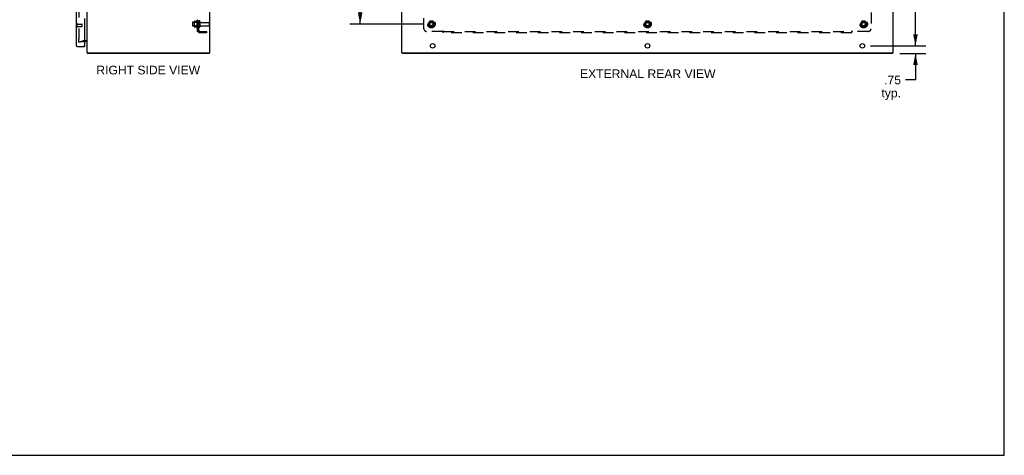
# Model space of a CAD drawing. Header units: inches. Extents: x 0 to 192, y 0 to 125.
# Tile 13 of 15: x 96 to 192, y 0 to 43. Entities that reach past the tile are written whole.
import ezdxf

# ---------------------------------------------------------------- set-up
doc = ezdxf.new("R2010")
doc.units = ezdxf.units.IN
doc.header["$LTSCALE"] = 10.584906
doc.header["$MEASUREMENT"] = 0
doc.linetypes.add('HIDDEN', pattern=[0.2, 0.1, -0.1])
doc.layers.get('0').update_dxf_attribs({"linetype": 'CONTINUOUS'})
for name, color, linetype in [('DEFAULT_2', 8, 'HIDDEN'), ('DIMENSIONS', 7, 'CONTINUOUS'), ('DOOR_ASSEMBLY_RIGHT', 7, 'CONTINUOUS'), ('SUBPANEL', 7, 'CONTINUOUS')]:
    doc.layers.add(name, color=color, linetype=linetype)
doc.styles.get("Standard").update_dxf_attribs({"font": 'arial.ttf'})
doc.dimstyles.new('DIMSTYLE_1', dxfattribs={"dimtxt": 0.849057, "dimasz": 1.132075, "dimexe": 0.09, "dimexo": 0.07, "dimgap": 0.0375, "dimtad": 0, "dimtih": 1, "dimtoh": 1, "dimzin": 4, "dimdsep": 46, "dimtxsty": 'Standard', "dimblk": '_FILLED', "dimblk1": '_FILLED', "dimblk2": '_FILLED', "dimcen": 0.09, "dimazin": 1, "dimtfac": 1, "dimtdec": 3, "dimtofl": 0, "dimtmove": 0, "dimatfit": 3, "dimldrblk": '_FILLED', "dimfxl": 0, "dimtolj": 1, "dimtzin": 4, "dimarcsym": 0})

# ---------------------------------------------------------------- blocks, each defined once
blk = doc.blocks.new('_FILLED')
at = {"color": 0, "linetype": 'ByBlock'}
blk.add_solid([(0, 0), (-1, 0.2), (-1, -0.2)], dxfattribs=at)
blk = doc.blocks.new('*D1')
at = {"layer": 'DIMENSIONS', "color": 2, "linetype": 'Continuous'}
for p, q in [((135.664, 84.389), (128.48, 84.389)), ((129.499, 84.389), (129.499, 62.351)), ((129.499, 42.139), (129.499, 60.653)), ((135.664, 42.139), (128.48, 42.139))]:
    blk.add_line(p, q, dxfattribs=at)
at = {"layer": 'DIMENSIONS', "color": 2, "linetype": 'Continuous', "xscale": 1.1320754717, "yscale": 1.1320754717, "zscale": 1.1320754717}
for p, rotation in [((129.499, 84.389), 90), ((129.499, 42.139), 270)]:
    blk.add_blockref('_FILLED', p, dxfattribs=dict(at, rotation=rotation))
at = {"layer": 'DIMENSIONS', "color": 2, "linetype": 'Continuous', "insert": (129.499, 61.927), "char_height": 0.8491, "width": 2.96696, "attachment_point": 2, "line_spacing_factor": 0.9}
blk.add_mtext('42.25', dxfattribs=at)
blk = doc.blocks.new('*D5')
at = {"layer": 'DIMENSIONS', "color": 2, "linetype": 'Continuous'}
for p, q in [((183.771, 40.014), (183.771, 42.278)), ((179.374, 40.014), (184.79, 40.014)), ((182.231, 39.264), (184.79, 39.264)), ((183.771, 39.264), (183.771, 36.673)), ((183.771, 36.673), (182.781, 36.673))]:
    blk.add_line(p, q, dxfattribs=at)
at = {"layer": 'DIMENSIONS', "color": 2, "linetype": 'Continuous', "xscale": 1.1320754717, "yscale": 1.1320754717, "zscale": 1.1320754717}
for p, rotation in [((183.771, 40.014), 270), ((183.771, 39.264), 90)]:
    blk.add_blockref('_FILLED', p, dxfattribs=dict(at, rotation=rotation))
at = {"layer": 'DIMENSIONS', "color": 2, "linetype": 'Continuous', "insert": (182.356, 37.098), "char_height": 0.8491, "width": 1.90959, "attachment_point": 3, "line_spacing_factor": 0.9}
blk.add_mtext('.75\\Ptyp.', dxfattribs=at)
blk = doc.blocks.new('*D15')
at = {"layer": 'DIMENSIONS', "color": 2, "linetype": 'Continuous'}
for p, q in [((179.374, 86.514), (184.79, 86.514)), ((183.771, 86.514), (183.771, 64.113)), ((183.771, 40.014), (183.771, 62.415)), ((179.374, 40.014), (184.79, 40.014))]:
    blk.add_line(p, q, dxfattribs=at)
at = {"layer": 'DIMENSIONS', "color": 2, "linetype": 'Continuous', "xscale": 1.1320754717, "yscale": 1.1320754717, "zscale": 1.1320754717}
for p, rotation in [((183.771, 86.514), 90), ((183.771, 40.014), 270)]:
    blk.add_blockref('_FILLED', p, dxfattribs=dict(at, rotation=rotation))
at = {"layer": 'DIMENSIONS', "color": 2, "linetype": 'Continuous', "insert": (183.771, 63.689), "char_height": 0.8491, "width": 2.96696, "attachment_point": 2, "line_spacing_factor": 0.9}
blk.add_mtext('46.50', dxfattribs=at)

msp = doc.modelspace()

# ---------------------------------------------------------------- linework, layer by layer
at = {"color": 7, "linetype": 'Continuous'}
for p, q in [((192.453, 0), (192.453, 124.528)), ((114.746, 39.339), (114.746, 39.264)), ((133.644, 39.339), (133.644, 39.264)), ((181.518, 39.339), (181.518, 39.264)), ((0, 0), (192.453, 0))]:
    msp.add_line(p, q, dxfattribs=at)
at = {"color": 3, "linetype": 'Continuous'}
for p, q in [((102.809, 39.339), (102.809, 87.189)), ((114.809, 39.339), (114.809, 87.189)), ((133.581, 39.339), (133.581, 87.189)), ((181.581, 39.339), (181.581, 87.189)), ((102.739, 40.439), (102.566, 40.439)), ((102.809, 39.339), (114.809, 39.339)), ((114.746, 39.264), (102.872, 39.264)), ((133.581, 39.339), (181.581, 39.339)), ((181.518, 39.264), (133.644, 39.264))]:
    msp.add_line(p, q, dxfattribs=at)
for points in [[(102.851, 39.307), (102.852, 39.306), (102.854, 39.304), (102.855, 39.302), (102.856, 39.3), (102.857, 39.297), (102.858, 39.295), (102.859, 39.292), (102.859, 39.29), (102.86, 39.287)], [(102.86, 39.287), (102.862, 39.282), (102.862, 39.28), (102.863, 39.277), (102.864, 39.275), (102.864, 39.273), (102.865, 39.271), (102.866, 39.269), (102.867, 39.268), (102.868, 39.266), (102.869, 39.265), (102.87, 39.265), (102.871, 39.264), (102.871, 39.264), (102.872, 39.264)]]:
    msp.add_lwpolyline(points, dxfattribs=at)
for centre in [(136.581, 40.014), (157.581, 40.014), (178.581, 40.014)]:
    msp.add_circle(centre, 0.219, dxfattribs=at)
for centre, radius, start, end in [((102.739, 40.369), 0.07, 0, 90), ((102.954, 39.409), 0.145, 208.87895, 224.60138)]:
    msp.add_arc(centre, radius, start, end, dxfattribs=at)
at = {"layer": 'DEFAULT_2', "color": 8, "linetype": 'HIDDEN'}
for p, q in [((101.997, 86.173), (101.997, 40.355)), ((113.273, 42.395), (113.273, 41.883)), ((113.293, 42.322), (113.273, 42.342)), ((113.284, 42.416), (113.511, 42.416)), ((113.539, 42.495), (113.539, 41.783)), ((113.589, 42.322), (113.609, 42.342)), ((113.609, 42.473), (113.609, 41.805)), ((113.734, 42.403), (113.734, 41.874)), ((113.84, 42.403), (113.84, 41.874)), ((136.293, 42.411), (136.139, 42.144)), ((136.611, 42.416), (136.302, 42.416)), ((136.774, 42.144), (136.619, 42.411)), ((157.418, 42.411), (157.264, 42.144)), ((157.736, 42.416), (157.427, 42.416)), ((157.899, 42.144), (157.744, 42.411)), ((178.543, 42.411), (178.389, 42.144)), ((178.861, 42.416), (178.552, 42.416)), ((179.024, 42.144), (178.869, 42.411)), ((113.109, 42.292), (113.109, 41.986)), ((113.139, 42.322), (113.734, 42.322)), ((113.139, 41.956), (113.734, 41.956)), ((113.293, 41.955), (113.273, 41.935)), ((113.284, 41.861), (113.511, 41.861)), ((113.589, 42.322), (113.293, 42.322)), ((113.293, 42.322), (113.293, 41.955)), ((113.589, 41.955), (113.293, 41.955)), ((113.589, 42.322), (113.589, 41.955)), ((113.589, 41.955), (113.609, 41.935)), ((113.903, 42.305), (114.704, 42.305)), ((113.903, 41.973), (114.704, 41.973)), ((114.734, 42.275), (114.734, 42.003)), ((136.139, 42.134), (136.293, 41.866)), ((136.611, 41.861), (136.302, 41.861)), ((136.619, 41.866), (136.774, 42.134)), ((157.264, 42.134), (157.418, 41.866)), ((157.736, 41.861), (157.427, 41.861)), ((157.744, 41.866), (157.899, 42.134)), ((178.389, 42.134), (178.543, 41.866)), ((178.861, 41.861), (178.552, 41.861)), ((178.869, 41.866), (179.024, 42.134)), ((101.997, 40.389), (101.997, 40.702)), ((101.997, 40.407), (102.381, 40.51)), ((102.401, 40.438), (102.016, 40.335)), ((102.744, 40.514), (102.407, 40.514)), ((102.411, 40.439), (102.566, 40.439)), ((101.997, 40.407), (102.016, 40.335)), ((101.997, 40.355), (101.997, 40.353))]:
    msp.add_line(p, q, dxfattribs=at)
for points in [[(101.997, 40.353), (101.997, 40.352), (101.998, 40.35), (101.998, 40.349), (101.999, 40.347)], [(102.011, 40.34), (102.01, 40.34), (102.008, 40.34), (102.007, 40.341), (102.005, 40.342), (102.004, 40.342), (102.002, 40.343), (102.001, 40.344), (102, 40.346), (101.999, 40.347)], [(102.015, 40.341), (102.013, 40.34), (102.012, 40.34), (102.011, 40.34)]]:
    msp.add_lwpolyline(points, dxfattribs=at)
for centre, radius in [((136.456, 42.139), 0.372), ((136.456, 42.139), 0.356), ((136.456, 42.139), 0.318), ((136.456, 42.139), 0.204), ((157.581, 42.139), 0.372), ((157.581, 42.139), 0.356), ((157.581, 42.139), 0.318), ((157.581, 42.139), 0.204), ((178.706, 42.139), 0.372), ((178.706, 42.139), 0.356), ((178.706, 42.139), 0.318), ((178.706, 42.139), 0.204), ((136.456, 42.139), 0.183), ((136.456, 42.139), 0.183), ((136.456, 42.139), 0.166), ((157.581, 42.139), 0.183), ((157.581, 42.139), 0.183), ((157.581, 42.139), 0.166), ((178.706, 42.139), 0.183), ((178.706, 42.139), 0.183), ((178.706, 42.139), 0.166)]:
    msp.add_circle(centre, radius, dxfattribs=at)
for centre, radius, start, end in [((113.415, 42.395), 0.141, 174.79195, 180), ((113.284, 42.406), 0.01, 90, 174.80617), ((113.493, 42.426), 0.01, 270, 336.03207), ((114.139, 42.139), 0.698, 149.33687, 156.03207), ((113.571, 42.473), 0.0384, 0, 145.55034), ((113.787, 42.403), 0.053, 0, 180), ((113.903, 42.367), 0.0625, 180, 270), ((136.302, 42.406), 0.01, 90.01235, 149.98915), ((136.611, 42.406), 0.01, 30.01204, 89.98872), ((157.427, 42.406), 0.01, 90.01235, 149.98915), ((157.736, 42.406), 0.01, 30.01204, 89.98872), ((178.552, 42.406), 0.01, 90.01235, 149.98915), ((178.861, 42.406), 0.01, 30.01204, 89.98872), ((113.139, 42.292), 0.03, 90, 180), ((113.139, 41.986), 0.03, 180, 270), ((113.415, 41.883), 0.141, 180, 185.20805), ((113.284, 41.871), 0.01, 185.19383, 270), ((113.493, 41.851), 0.01, 23.96793, 90), ((114.139, 42.139), 0.698, 203.96793, 210.66313), ((113.571, 41.805), 0.0384, 214.44966, 360), ((113.787, 41.874), 0.053, 180, 360), ((113.903, 41.91), 0.0625, 90, 180), ((114.704, 42.275), 0.03, 0, 90), ((114.704, 42.003), 0.03, 270, 360), ((136.147, 42.139), 0.01, 150.01268, 209.98829), ((136.302, 41.871), 0.01, 210.01204, 269.98872), ((136.611, 41.871), 0.01, 270.01235, 329.98915), ((136.765, 42.139), 0.01, 330.01268, 29.98829), ((157.272, 42.139), 0.01, 150.01268, 209.98829), ((157.427, 41.871), 0.01, 210.01204, 269.98872), ((157.736, 41.871), 0.01, 270.01235, 329.98915), ((157.89, 42.139), 0.01, 330.01268, 29.98829), ((178.397, 42.139), 0.01, 150.01268, 209.98829), ((178.552, 41.871), 0.01, 210.01204, 269.98872), ((178.861, 41.871), 0.01, 270.01235, 329.98915), ((179.015, 42.139), 0.01, 330.01268, 29.98829), ((102.411, 40.399), 0.115, 90, 105), ((102.411, 40.399), 0.04, 90, 105), ((102.739, 40.369), 0.145, 38.75492, 90)]:
    msp.add_arc(centre, radius, start, end, dxfattribs=at)
at = {"layer": 'DOOR_ASSEMBLY_RIGHT', "color": 3, "linetype": 'Continuous'}
for p, q in [((101.741, 43.514), (101.741, 40.074)), ((102.566, 42.672), (102.566, 40.034)), ((101.876, 39.939), (102.566, 39.939))]:
    msp.add_line(p, q, dxfattribs=at)
at = {"layer": 'DOOR_ASSEMBLY_RIGHT', "color": 8, "linetype": 'HIDDEN'}
for p, q in [((101.816, 41.872), (101.816, 42.156)), ((101.859, 41.872), (101.859, 42.156)), ((101.859, 42.138), (102.306, 42.138)), ((101.859, 41.89), (102.306, 41.89)), ((102.316, 41.9), (102.316, 42.128))]:
    msp.add_line(p, q, dxfattribs=at)
at = {"layer": 'DOOR_ASSEMBLY_RIGHT', "color": 7, "linetype": 'Continuous'}
for p, q in [((102.546, 40.014), (102.566, 40.014)), ((102.566, 40.014), (102.566, 39.939))]:
    msp.add_line(p, q, dxfattribs=at)
at = {"layer": 'DOOR_ASSEMBLY_RIGHT', "color": 8, "linetype": 'HIDDEN'}
for centre, radius, start, end in [((101.838, 42.156), 0.0215, 360, 180), ((101.838, 41.872), 0.0215, 180, 0), ((102.306, 42.128), 0.01, 360, 90), ((102.306, 41.9), 0.01, 270, 0)]:
    msp.add_arc(centre, radius, start, end, dxfattribs=at)
at = {"layer": 'DOOR_ASSEMBLY_RIGHT', "color": 3, "linetype": 'Continuous'}
for centre, radius, start, end in [((101.876, 40.074), 0.135, 180, 270), ((102.546, 40.034), 0.02, 270, 360)]:
    msp.add_arc(centre, radius, start, end, dxfattribs=at)
at = {"layer": 'SUBPANEL', "color": 8, "linetype": 'HIDDEN'}
for p, q in [((113.609, 41.42), (113.609, 85.108)), ((113.734, 41.42), (113.734, 85.108)), ((113.734, 42.389), (113.609, 42.389)), ((135.738, 41.67), (135.738, 43.26)), ((179.425, 43.26), (179.425, 41.67)), ((113.734, 41.889), (113.609, 41.889)), ((113.734, 41.42), (113.609, 41.42)), ((113.663, 41.382), (113.76, 41.461)), ((113.677, 41.42), (113.678, 41.42)), ((113.846, 41.42), (114.484, 41.42)), ((114.484, 41.42), (114.484, 41.295)), ((137.577, 41.42), (135.988, 41.42)), ((137.613, 41.295), (137.613, 41.461)), ((137.613, 41.42), (177.55, 41.42)), ((177.55, 41.295), (177.55, 41.461)), ((177.567, 41.402), (177.574, 41.408)), ((177.572, 41.44), (177.576, 41.434)), ((179.175, 41.42), (177.585, 41.42)), ((114.484, 41.295), (113.846, 41.295)), ((177.55, 41.295), (137.613, 41.295))]:
    msp.add_line(p, q, dxfattribs=at)
for points in [[(113.639, 41.397), (113.632, 41.4), (113.629, 41.402), (113.625, 41.403), (113.622, 41.405), (113.62, 41.406), (113.617, 41.408), (113.614, 41.41), (113.613, 41.412), (113.611, 41.414), (113.61, 41.415), (113.61, 41.417), (113.609, 41.419), (113.609, 41.42)], [(113.663, 41.382), (113.661, 41.384), (113.659, 41.386), (113.656, 41.388), (113.653, 41.39), (113.65, 41.392), (113.646, 41.394), (113.643, 41.395), (113.639, 41.397)], [(113.738, 41.443), (113.738, 41.443), (113.738, 41.443), (113.738, 41.443), (113.738, 41.443), (113.737, 41.443), (113.737, 41.442), (113.736, 41.442), (113.736, 41.442), (113.735, 41.441), (113.735, 41.441), (113.734, 41.441), (113.733, 41.44), (113.733, 41.44), (113.732, 41.44), (113.732, 41.439), (113.731, 41.439), (113.73, 41.439), (113.729, 41.438), (113.729, 41.438), (113.728, 41.437), (113.727, 41.437), (113.726, 41.437), (113.726, 41.436), (113.725, 41.436), (113.724, 41.435), (113.723, 41.435), (113.722, 41.435), (113.721, 41.434), (113.72, 41.434), (113.72, 41.433), (113.719, 41.433), (113.718, 41.433), (113.717, 41.432), (113.716, 41.432), (113.715, 41.431), (113.714, 41.431), (113.713, 41.431), (113.712, 41.43), (113.711, 41.43), (113.709, 41.429), (113.708, 41.429), (113.707, 41.429), (113.706, 41.428), (113.705, 41.428), (113.704, 41.427), (113.703, 41.427), (113.702, 41.427), (113.701, 41.426), (113.699, 41.426), (113.698, 41.426), (113.697, 41.425), (113.696, 41.425), (113.695, 41.425), (113.694, 41.424), (113.693, 41.424), (113.692, 41.424), (113.691, 41.424), (113.69, 41.423), (113.689, 41.423), (113.688, 41.423), (113.688, 41.423), (113.687, 41.422), (113.686, 41.422), (113.685, 41.422), (113.684, 41.422), (113.683, 41.422), (113.682, 41.421), (113.681, 41.421), (113.681, 41.421), (113.68, 41.421), (113.679, 41.421), (113.678, 41.421), (113.678, 41.421), (113.677, 41.42), (113.676, 41.42), (113.676, 41.42), (113.675, 41.42), (113.675, 41.42), (113.675, 41.42)], [(113.675, 41.42), (113.675, 41.42), (113.675, 41.42), (113.675, 41.42), (113.675, 41.42), (113.675, 41.42), (113.675, 41.42), (113.676, 41.42), (113.676, 41.42), (113.676, 41.42), (113.677, 41.42), (113.677, 41.42)], [(113.752, 41.448), (113.749, 41.444), (113.747, 41.442), (113.745, 41.44), (113.744, 41.438), (113.742, 41.436), (113.74, 41.434), (113.739, 41.431), (113.737, 41.429), (113.736, 41.427), (113.735, 41.425), (113.735, 41.423), (113.734, 41.422), (113.734, 41.42)], [(113.735, 41.44), (113.735, 41.441), (113.735, 41.441), (113.736, 41.441), (113.736, 41.442), (113.737, 41.442), (113.737, 41.442), (113.737, 41.443), (113.738, 41.443), (113.738, 41.443), (113.738, 41.443), (113.738, 41.443), (113.738, 41.443)], [(113.76, 41.461), (113.76, 41.461), (113.76, 41.46), (113.76, 41.459), (113.76, 41.458), (113.76, 41.457), (113.759, 41.456), (113.759, 41.455), (113.758, 41.454), (113.756, 41.452), (113.755, 41.451), (113.754, 41.449), (113.752, 41.448)], [(137.587, 41.434), (137.585, 41.431), (137.584, 41.429), (137.583, 41.427), (137.581, 41.425), (137.58, 41.423), (137.579, 41.422), (137.577, 41.42)], [(137.596, 41.402), (137.589, 41.408), (137.587, 41.41), (137.585, 41.412), (137.583, 41.414), (137.582, 41.415), (137.58, 41.417), (137.579, 41.419), (137.577, 41.42)], [(137.613, 41.461), (137.611, 41.461), (137.609, 41.46), (137.608, 41.459), (137.606, 41.458), (137.605, 41.457), (137.604, 41.456), (137.602, 41.455), (137.601, 41.454), (137.599, 41.452), (137.598, 41.451), (137.597, 41.449), (137.595, 41.448), (137.594, 41.446), (137.593, 41.444), (137.592, 41.442), (137.59, 41.44), (137.587, 41.434)], [(137.613, 41.382), (137.611, 41.384), (137.609, 41.386), (137.608, 41.388), (137.606, 41.39), (137.605, 41.392), (137.603, 41.394), (137.602, 41.395), (137.6, 41.397), (137.599, 41.398), (137.597, 41.4), (137.596, 41.402)], [(177.55, 41.461), (177.552, 41.461), (177.553, 41.46), (177.555, 41.459), (177.556, 41.458), (177.558, 41.457), (177.559, 41.456), (177.561, 41.455), (177.562, 41.454), (177.563, 41.452), (177.565, 41.451), (177.566, 41.449), (177.567, 41.448), (177.569, 41.446), (177.57, 41.444), (177.571, 41.442), (177.572, 41.44)], [(177.55, 41.382), (177.552, 41.384), (177.553, 41.386), (177.555, 41.388), (177.556, 41.39), (177.558, 41.392), (177.56, 41.394), (177.561, 41.395), (177.563, 41.397), (177.564, 41.398), (177.566, 41.4), (177.567, 41.402)], [(177.574, 41.408), (177.576, 41.41), (177.577, 41.412), (177.579, 41.414), (177.581, 41.415), (177.583, 41.417), (177.584, 41.419), (177.585, 41.42)], [(177.576, 41.434), (177.577, 41.431), (177.579, 41.429), (177.58, 41.427), (177.582, 41.425), (177.583, 41.423), (177.584, 41.422), (177.585, 41.42)]]:
    msp.add_lwpolyline(points, dxfattribs=at)
for centre in [(136.456, 42.139), (157.581, 42.139), (178.706, 42.139)]:
    msp.add_circle(centre, 0.25, dxfattribs=at)
for centre, radius, start, end in [((113.846, 41.532), 0.237, 180, 270), ((113.846, 41.532), 0.112, 180, 270), ((135.988, 41.67), 0.25, 180, 270), ((179.175, 41.67), 0.25, 270, 360)]:
    msp.add_arc(centre, radius, start, end, dxfattribs=at)

# ---------------------------------------------------------------- texts
at = {"layer": 'DIMENSIONS', "color": 2, "linetype": 'Continuous', "char_height": 0.84906, "attachment_point": 2, "line_spacing_factor": 0.9}
for s, insert, width in [('RIGHT SIDE VIEW', (108.788, 38.069), 10.12555), ('EXTERNAL REAR VIEW', (157.608, 37.708), 13.21877)]:
    msp.add_mtext(s, dxfattribs=dict(at, insert=insert, width=width))

# ---------------------------------------------------------------- dimensions: what is measured, and where the dimension line sits
at = {"layer": 'DIMENSIONS', "color": 2, "linetype": 'Continuous'}
for base, p1, p2, picture, middle in [((183.771, 40.014), (179.304, 86.514), (179.304, 40.014), '*D15', (183.749, 63.259)), ((129.499, 42.139), (135.734, 84.389), (135.734, 42.139), '*D1', (129.48, 61.497))]:
    dim = msp.add_linear_dim(base=base, p1=p1, p2=p2, angle=270, dimstyle='DIMSTYLE_1', dxfattribs=at)
    dim.commit()
    dim.dimension.update_dxf_attribs({"geometry": picture, "text_midpoint": middle, "dimtype": 160})
dim = msp.add_linear_dim(base=(183.771, 40.014), p1=(182.161, 39.264), p2=(179.304, 40.014), angle=90, text='<>\\Ptyp.', dimstyle='DIMSTYLE_1', dxfattribs=at)
dim.commit()
dim.dimension.update_dxf_attribs({"geometry": '*D5', "text_midpoint": (181.401, 36.036), "dimtype": 160})

doc.saveas('drawing.dxf')
